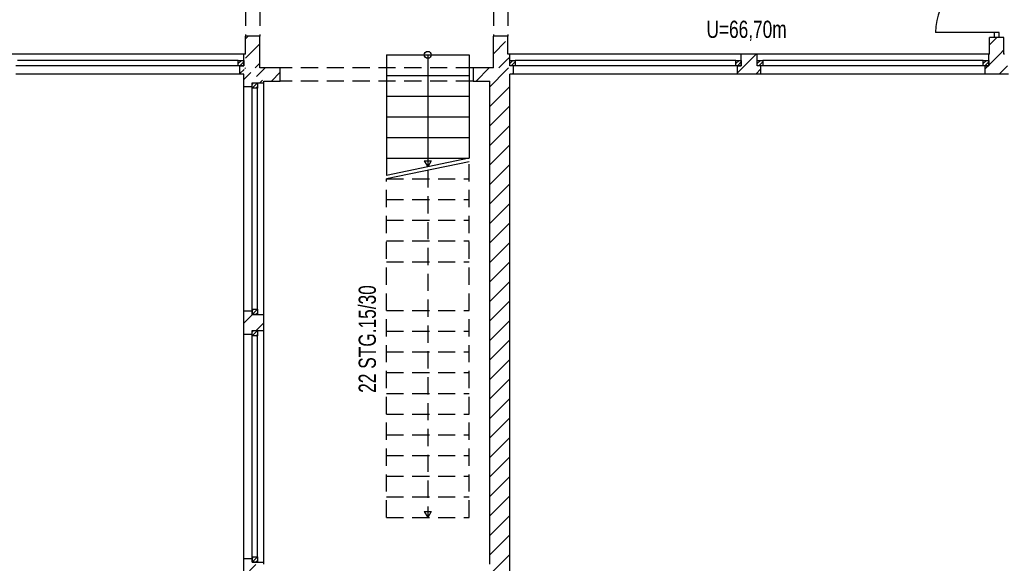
# Model space of a CAD drawing. Header units: metres. Extents: x 940 to 7099, y 1241 to 5343.
# Tile 11 of 23: x 3501 to 4930, y 3096 to 3885. Entities that reach past the tile are written whole.
import ezdxf

# ---------------------------------------------------------------- set-up
doc = ezdxf.new("R2010")
doc.units = ezdxf.units.M
doc.header["$LTSCALE"] = 100
doc.header["$MEASUREMENT"] = 0
doc.linetypes.add('HIDDEN', pattern=[0.375, 0.25, -0.125])
for name, color, linetype in [('1', 2, 'Continuous'), ('108', 61, 'Continuous'), ('109', 61, 'Continuous'), ('20', 211, 'Continuous'), ('22', 211, 'Continuous'), ('30', 5, 'Continuous'), ('32', 2, 'Continuous'), ('64', 1, 'Continuous'), ('67', 2, 'Continuous'), ('68', 211, 'Continuous'), ('69', 6, 'Continuous'), ('74', 6, 'Continuous')]:
    doc.layers.add(name, color=color, linetype=linetype)

msp = doc.modelspace()

# ---------------------------------------------------------------- linework, layer by layer
at = {"layer": '1', "linetype": 'Continuous'}
for p, q in [((3879.5, 3815), (3850, 3815)), ((3879.5, 3796), (3879.5, 3815)), ((4189, 3815), (4159.5, 3815)), ((4159.5, 3815), (4159.5, 3796)), ((3855.5, 3796), (3879.5, 3796)), ((4159.5, 3796), (4183.5, 3796))]:
    msp.add_line(p, q, dxfattribs=at)
at = {"layer": '108', "linetype": 'Continuous'}
for p, q in [((4033.5, 3834), (4033.5, 3659)), ((4033.5, 3834), (4153.5, 3834)), ((4033.5, 3834), (4153.5, 3834)), ((4093.5, 3834), (4093.5, 3671.5)), ((4153.5, 3834), (4153.5, 3684)), ((4033.5, 3804), (4153.5, 3804)), ((4033.5, 3774), (4153.5, 3774)), ((4033.5, 3744), (4153.5, 3744)), ((4033.5, 3714), (4153.5, 3714)), ((4153.5, 3684), (4033.5, 3659)), ((4033.5, 3684), (4153.5, 3684)), ((4153.5, 3679), (4033.5, 3654)), ((4088.5, 3680.1603), (4098.5, 3680.1603)), ((4088.5, 3680.1603), (4093.5, 3671.5)), ((4098.5, 3680.1603), (4093.5, 3671.5))]:
    msp.add_line(p, q, dxfattribs=at)
msp.add_circle((4093.5, 3834), 5, dxfattribs=at)
at = {"layer": '109', "linetype": 'HIDDEN'}
for p, q in [((4153.5, 3163), (4153.5, 3679)), ((4093.5, 3666.5), (4093.5, 3163)), ((4033.5, 3654), (4153.5, 3654)), ((4033.5, 3163), (4033.5, 3654)), ((4033.5, 3624), (4153.5, 3624)), ((4033.5, 3594), (4153.5, 3594)), ((4033.5, 3564), (4153.5, 3564)), ((4033.5, 3534), (4153.5, 3534)), ((4033.5, 3463), (4153.5, 3463)), ((4033.5, 3433), (4153.5, 3433)), ((4033.5, 3403), (4153.5, 3403)), ((4033.5, 3373), (4153.5, 3373)), ((4033.5, 3343), (4153.5, 3343)), ((4033.5, 3313), (4153.5, 3313)), ((4033.5, 3283), (4153.5, 3283)), ((4033.5, 3253), (4153.5, 3253)), ((4033.5, 3223), (4153.5, 3223)), ((4033.5, 3193), (4153.5, 3193)), ((4033.5, 3163), (4153.5, 3163)), ((4033.5, 3163), (4153.5, 3163)), ((4088.5, 3171.6603), (4098.5, 3171.6603)), ((4088.5, 3171.6603), (4093.5, 3163)), ((4098.5, 3171.6603), (4093.5, 3163))]:
    msp.add_line(p, q, dxfattribs=at)
at = {"layer": '20', "linetype": 'Continuous'}
for p, q in [((3829, 3857.2843), (3832.7157, 3861)), ((3829, 3829), (3850, 3850)), ((4543.251, 3807.8599), (4570.3911, 3835)), ((3843.2843, 3815), (3850, 3821.7157)), ((3826.5, 3798.2157), (3836.6405, 3808.3562)), ((4163.6955, 3796), (4182.6955, 3815)), ((4183.5, 3787.5202), (4208.0914, 3812.1116)), ((4208.0914, 3812.1116), (4210.9798, 3815)), ((4569.6753, 3806), (4577.25, 3813.5747)), ((3850.0685, 3793.5), (3853.7289, 3797.1604)), ((4183.5, 3759.2359), (4212.5, 3788.2359)), ((4183.5, 3730.9517), (4212.5, 3759.9517)), ((4183.5, 3702.6674), (4212.5, 3731.6674)), ((4183.5, 3674.3831), (4212.5, 3703.3831)), ((4183.5, 3646.0988), (4212.5, 3675.0988)), ((4183.5, 3617.8146), (4212.5, 3646.8146)), ((4183.5, 3589.5303), (4212.5, 3618.5303)), ((4183.5, 3561.246), (4212.5, 3590.246)), ((4183.5, 3532.9618), (4212.5, 3561.9618)), ((4183.5, 3504.6775), (4212.5, 3533.6775)), ((4183.5, 3476.3932), (4212.5, 3505.3932)), ((4183.5, 3448.1089), (4212.5, 3477.1089)), ((4183.5, 3419.8247), (4212.5, 3448.8247)), ((4183.5, 3391.5404), (4212.5, 3420.5404)), ((4183.5, 3363.2561), (4212.5, 3392.2561)), ((4183.5, 3334.9719), (4212.5, 3363.9719)), ((4183.5, 3306.6876), (4212.5, 3335.6876)), ((4183.5, 3278.4033), (4212.5, 3307.4033)), ((4183.5, 3250.119), (4212.5, 3279.119)), ((4183.5, 3221.8348), (4212.5, 3250.8348)), ((4183.5, 3193.5505), (4212.5, 3222.5505)), ((4183.5, 3165.2662), (4212.5, 3194.2662)), ((4183.5, 3136.982), (4212.5, 3165.982)), ((4183.5, 3108.6977), (4212.5, 3137.6977)), ((4183.5, 3080.4134), (4212.5, 3109.4134))]:
    msp.add_line(p, q, dxfattribs=at)
at = {"layer": '22', "linetype": 'HIDDEN'}
for p, q in [((4909, 3848.3398), (4919.6602, 3859)), ((4189, 3835.4466), (4210, 3856.4466)), ((4210.5427, 3828.705), (4212.501, 3830.6633)), ((4908, 3819.0556), (4923.9444, 3835)), ((4923.9444, 3835), (4930, 3841.0556)), ((4196.8377, 3815), (4210, 3828.1623)), ((4902.5, 3813.5556), (4906.9444, 3818)), ((4923.2287, 3806), (4935.2287, 3818)), ((3820.99, 3806.8479), (3827.0998, 3812.9577)), ((3828.0963, 3813.9542), (3829.1421, 3815)), ((3845.1847, 3802.7583), (3857.4264, 3815)), ((3866.7107, 3796), (3879.5, 3808.7893)), ((4216.1219, 3806), (4218.001, 3807.8791)), ((3826.5, 3444.6623), (3839.0877, 3457.25)), ((3844.3719, 3434.25), (3855.5, 3445.3781)), ((3826.5, 3076.9668), (3847.5332, 3098))]:
    msp.add_line(p, q, dxfattribs=at)
at = {"layer": '32', "color": 7, "linetype": 'Continuous'}
for p, q in [((3829, 3835), (3829, 3861)), ((3850, 3815), (3850, 3861)), ((4189, 3815), (4189, 3861)), ((4210, 3835), (4210, 3861)), ((4909, 3835), (4909, 3859)), ((4930, 3835), (4930, 3859)), ((3829, 3835), (3826.49, 3835)), ((4212.501, 3835), (4210, 3835)), ((4571.75, 3835), (4548.751, 3835)), ((4909, 3835), (4908, 3835)), ((4931, 3835), (4930, 3835)), ((3826.5, 3806), (3820.99, 3806)), ((3826.5, 3788), (3826.5, 3806)), ((4218.001, 3806), (4212.5, 3806)), ((4212.5, 3069.5), (4212.5, 3806)), ((4577.25, 3806), (4543.251, 3806)), ((4936.5, 3806), (4902.5, 3806)), ((3855.5, 3793.5), (3855.5, 3796)), ((4183.5, 3095), (4183.5, 3796)), ((3826.5, 3428.75), (3826.5, 3462.75)), ((3855.5, 3434.25), (3855.5, 3457.25)), ((3826.5, 3069.625), (3826.5, 3103.5)), ((3855.5, 3095), (3855.5, 3098))]:
    msp.add_line(p, q, dxfattribs=at)
at = {"layer": '64', "color": 7, "linetype": 'Continuous'}
for p, q in [((3850, 3861), (3829, 3861)), ((4210, 3861), (4189, 3861)), ((4930, 3859), (4909, 3859)), ((3826.49, 3818), (3826.49, 3835)), ((4212.501, 3818), (4212.501, 3835)), ((4548.751, 3818), (4548.751, 3835)), ((4571.75, 3818), (4571.75, 3835)), ((4908, 3818), (4908, 3835)), ((3820.99, 3806), (3820.99, 3818)), ((3820.99, 3818), (3826.49, 3818)), ((4218.001, 3818), (4212.501, 3818)), ((4218.001, 3806), (4218.001, 3818)), ((4543.251, 3806), (4543.251, 3818)), ((4543.251, 3818), (4548.751, 3818)), ((4577.25, 3818), (4571.75, 3818)), ((4577.25, 3806), (4577.25, 3818)), ((4902.5, 3806), (4902.5, 3818)), ((4902.5, 3818), (4908, 3818)), ((3826.5, 3788), (3838.5, 3788)), ((3838.5, 3788), (3838.5, 3793.5)), ((3838.5, 3793.5), (3855.5, 3793.5)), ((3826.5, 3462.75), (3838.5, 3462.75)), ((3838.5, 3462.75), (3838.5, 3457.25)), ((3838.5, 3457.25), (3855.5, 3457.25)), ((3838.5, 3428.75), (3838.5, 3434.25)), ((3838.5, 3434.25), (3855.5, 3434.25)), ((3826.5, 3428.75), (3838.5, 3428.75)), ((3826.5, 3103.5), (3838.5, 3103.5)), ((3838.5, 3103.5), (3838.5, 3098)), ((3838.5, 3098), (3855.5, 3098))]:
    msp.add_line(p, q, dxfattribs=at)
at = {"layer": '67', "linetype": 'Continuous'}
for p, q in [((4915.75, 3866.5), (4830.75, 3866.5)), ((4923.25, 3866.5), (4915.75, 3866.5)), ((4915.75, 3866.5), (4915.75, 3859)), ((4923.25, 3859), (4923.25, 3866.5)), ((3826.49, 3835), (3490.24, 3835)), ((4548.751, 3835), (4212.501, 3835)), ((4908, 3835), (4571.75, 3835)), ((3820.99, 3818), (3495.74, 3818)), ((3818.49, 3826), (3498.24, 3826)), ((3818.49, 3818), (3498.24, 3818)), ((3818.49, 3818), (3818.49, 3826)), ((3818.49, 3826), (3826.49, 3826)), ((3826.49, 3818), (3818.49, 3818)), ((3826.49, 3826), (3826.49, 3818)), ((4212.501, 3818), (4212.501, 3826)), ((4212.501, 3826), (4220.501, 3826)), ((4220.501, 3818), (4212.501, 3818)), ((4543.251, 3818), (4218.001, 3818)), ((4220.501, 3826), (4220.501, 3818)), ((4540.751, 3826), (4220.501, 3826)), ((4540.751, 3818), (4220.501, 3818)), ((4540.751, 3818), (4540.751, 3826)), ((4540.751, 3826), (4548.751, 3826)), ((4548.751, 3818), (4540.751, 3818)), ((4548.751, 3826), (4548.751, 3818)), ((4571.75, 3818), (4571.75, 3826)), ((4571.75, 3826), (4579.75, 3826)), ((4579.75, 3818), (4571.75, 3818)), ((4902.5, 3818), (4577.25, 3818)), ((4579.75, 3826), (4579.75, 3818)), ((4900, 3826), (4579.75, 3826)), ((4900, 3818), (4579.75, 3818)), ((4900, 3818), (4900, 3826)), ((4900, 3826), (4908, 3826)), ((4908, 3818), (4900, 3818)), ((4908, 3826), (4908, 3818)), ((3820.99, 3806), (3495.74, 3806)), ((4543.251, 3806), (4218.001, 3806)), ((4902.5, 3806), (4577.25, 3806)), ((3826.5, 3462.75), (3826.5, 3788)), ((3838.5, 3785.5), (3838.5, 3793.5)), ((3838.5, 3793.5), (3846.5, 3793.5)), ((3838.5, 3462.75), (3838.5, 3788)), ((3846.5, 3793.5), (3846.5, 3785.5)), ((3855.5, 3457.25), (3855.5, 3793.5)), ((3846.5, 3785.5), (3838.5, 3785.5)), ((3838.5, 3465.25), (3838.5, 3785.5)), ((3846.5, 3465.25), (3846.5, 3785.5)), ((3838.5, 3457.25), (3838.5, 3465.25)), ((3838.5, 3465.25), (3846.5, 3465.25)), ((3846.5, 3465.25), (3846.5, 3457.25)), ((3846.5, 3457.25), (3838.5, 3457.25)), ((3838.5, 3426.25), (3838.5, 3434.25)), ((3838.5, 3434.25), (3846.5, 3434.25)), ((3846.5, 3434.25), (3846.5, 3426.25)), ((3855.5, 3098), (3855.5, 3434.25)), ((3826.5, 3103.5), (3826.5, 3428.75)), ((3838.5, 3103.5), (3838.5, 3428.75)), ((3846.5, 3426.25), (3838.5, 3426.25)), ((3838.5, 3106), (3838.5, 3426.25)), ((3846.5, 3106), (3846.5, 3426.25)), ((3838.5, 3098), (3838.5, 3106)), ((3838.5, 3106), (3846.5, 3106)), ((3846.5, 3106), (3846.5, 3098)), ((3846.5, 3098), (3838.5, 3098))]:
    msp.add_line(p, q, dxfattribs=at)
msp.add_arc((4915.75, 3866.5), 85, 90, 180, dxfattribs=at)
at = {"layer": '68', "linetype": 'Continuous'}
for p, q in [((3818.49, 3821.3137), (3823.1763, 3826)), ((3820.8331, 3818), (3826.49, 3823.6569)), ((4212.501, 3821.3137), (4217.1873, 3826)), ((4214.8441, 3818), (4220.501, 3823.6569)), ((4540.751, 3821.3137), (4545.4373, 3826)), ((4543.0941, 3818), (4548.751, 3823.6569)), ((4571.75, 3821.3137), (4576.4363, 3826)), ((4574.0931, 3818), (4579.75, 3823.6569)), ((4900, 3821.3137), (4904.6863, 3826)), ((4902.3431, 3818), (4908, 3823.6569)), ((3838.5, 3785.5), (3846.5, 3793.5)), ((3838.5, 3791.1569), (3840.8431, 3793.5)), ((3844.1569, 3785.5), (3846.5, 3787.8431)), ((3838.5, 3457.25), (3846.5, 3465.25)), ((3838.5, 3462.9069), (3840.8431, 3465.25)), ((3844.1569, 3457.25), (3846.5, 3459.5931)), ((3838.5, 3426.25), (3846.5, 3434.25)), ((3838.5, 3431.9069), (3840.8431, 3434.25)), ((3844.1569, 3426.25), (3846.5, 3428.5931)), ((3838.5, 3098), (3846.5, 3106)), ((3838.5, 3103.6569), (3840.8431, 3106)), ((3844.1569, 3098), (3846.5, 3100.3431))]:
    msp.add_line(p, q, dxfattribs=at)
at = {"layer": '69', "linetype": 'HIDDEN'}
for p, q in [((3829, 4051), (3829, 3861)), ((3850, 4051), (3850, 3861)), ((4189, 4051), (4189, 3861)), ((4210, 4051), (4210, 3861))]:
    msp.add_line(p, q, dxfattribs=at)
at = {"layer": '74', "linetype": 'HIDDEN'}
for p, q in [((4159.5, 3815), (3879.5, 3815)), ((4159.5, 3796), (3879.5, 3796))]:
    msp.add_line(p, q, dxfattribs=at)

# ---------------------------------------------------------------- texts
at = {"layer": '30', "width": 0.75}
msp.add_text('U=66,70m', height=25, dxfattribs=at).set_placement((4498.1785, 3858.5336))
at = {"layer": '69', "width": 0.75}
msp.add_text('22 STG.15/30', height=25, rotation=90, dxfattribs=at).set_placement((4018.2697, 3343.7515))

doc.saveas('drawing.dxf')
